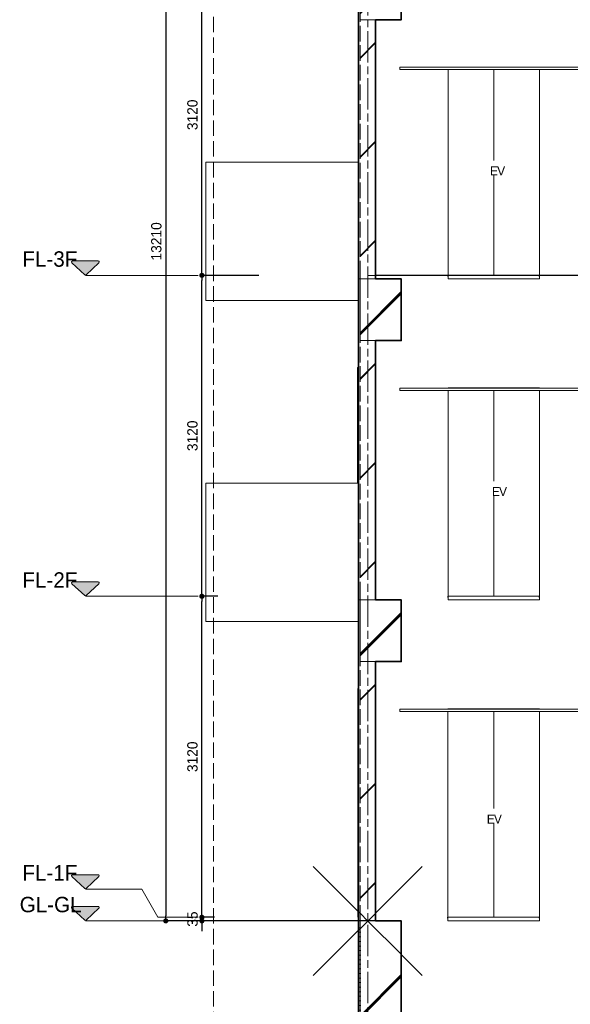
# Model space of a CAD drawing. Header units: millimetres. Extents: x -38341 to 3709, y -10682 to 48718.
# Tile 31 of 118: x -14304 to -8952, y -811 to 8760. Entities that reach past the tile are written whole.
import ezdxf

# ---------------------------------------------------------------- set-up
doc = ezdxf.new("R2010")
doc.units = ezdxf.units.MM
doc.header["$LTSCALE"] = 50
doc.header["$PDMODE"] = 1
doc.header["$PDSIZE"] = -2
for name, pattern in [('HHP破線50-03', [4.029989, 2.999994, -1.029995]), ('ISO-02 破線', [3.81, 3.048, -0.762]), ('ISO-07 点線', [0.889, 0.127, -0.762]), ('ISO-08 一点鎖線', [9.144, 6.096, -0.762, 1.524, -0.762])]:
    doc.linetypes.add(name, pattern=pattern)
for name, color, linetype, lineweight in [('00ライン-グリッド-番号', 7, 'Continuous', 5), ('00ライン-グリッド-番号_ハッチング', 7, 'Continuous', 5), ('02モデリング-01スペース', 7, 'Continuous', 5), ('02モデリング-01スペース-2名前', 7, 'Continuous', 5), ('02モデリング-02基礎-基礎梁', 7, 'Continuous', 18), ('02モデリング-02基礎-基礎梁_ハッチング', 7, 'Continuous', 5), ('02モデリング-03スラブ', 7, 'Continuous', 5), ('02モデリング-03スラブ-仕上げ', 7, 'Continuous', 5), ('02モデリング-04壁-バルコニー', 7, 'Continuous', 5), ('02モデリング-04壁-外部', 7, 'Continuous', 5), ('02モデリング-04壁-外部_ハッチング', 7, 'Continuous', 5), ('02モデリング-07建具-鋼製', 7, 'Continuous', 5), ('02モデリング-10梁', 7, 'Continuous', 18), ('02モデリング-10梁_ハッチング', 7, 'Continuous', 5), ('一般', 7, 'Continuous', 5), ('一般_ハッチング', 7, 'Continuous', 5), ('寸法', 7, 'Continuous', 5), ('断面スタイル', 7, 'Continuous', 35), ('解答例線', 7, 'Continuous', 5)]:
    doc.layers.add(name, color=color, linetype=linetype, lineweight=lineweight)
doc.layers.add('00ライン-グリッド-線', color=13, linetype='ISO-08 一点鎖線', lineweight=5, true_color=0xff5454)
doc.styles.add('PT Sans Narrow', font='PTSans.ttc')
doc.styles.get("Standard").update_dxf_attribs({"font": 'txt', "bigfont": 'BIGFONT.SHX'})
doc.dimstyles.new('hiro2', dxfattribs={"dimtxt": 99.953704, "dimasz": 49.996948, "dimexe": 0, "dimexo": 75, "dimgap": 40, "dimtad": 1, "dimdsep": 46, "dimlunit": 6, "dimtxsty": 'PT Sans Narrow', "dimblk": 'DOT', "dimblk1": 'DOT', "dimblk2": 'DOT', "dimcen": 0, "dimazin": 0, "dimtfac": 0.8, "dimtix": 1, "dimtmove": 0, "dimatfit": 0, "dimldrblk": 'VW_FILLEDARROW', "dimfxl": 1, "dimfrac": 2, "dimtolj": 1, "dimarcsym": 0})

# ---------------------------------------------------------------- blocks, each defined once
blk = doc.blocks.new('Section')
at = {"layer": '02モデリング-01スペース', "color": 7, "linetype": 'Continuous', "lineweight": 5, "transparency": 33554687}
blk.add_line((-10845.7, 6275.2), (-8545.7, 6275.2), dxfattribs=at)
at = {"layer": '02モデリング-03スラブ-仕上げ', "color": 7, "linetype": 'Continuous', "lineweight": 25, "transparency": 33554687}
for p, q in [((-10140.7, 6265), (-10140.7, 6275)), ((-9250.7, 6265), (-9250.7, 6275)), ((-10140.7, 3145), (-10140.7, 3155)), ((-9250.7, 3145), (-9250.7, 3155)), ((-10141.5, 25), (-10141.5, 35)), ((-9251.5, 25), (-9251.5, 35))]:
    blk.add_line(p, q, dxfattribs=at)
at = {"layer": '02モデリング-03スラブ-仕上げ', "color": 7, "linetype": 'Continuous', "lineweight": 18, "transparency": 33554687, "flags": 128}
for points in [[(-10140.7, 6265), (-10140.7, 6240), (-9250.7, 6240), (-9250.7, 6265)], [(-10140.7, 3145), (-10140.7, 3120), (-9250.7, 3120), (-9250.7, 3145)], [(-10141.5, 25), (-10141.5, 0), (-9251.5, 0), (-9251.5, 25)]]:
    blk.add_lwpolyline(points, dxfattribs=at)
at = {"layer": '02モデリング-04壁-バルコニー', "color": 7, "linetype": 'Continuous', "lineweight": 5, "transparency": 33554687}
blk.add_line((-12495.7, 2910), (-11010.7, 2910), dxfattribs=at)
at = {"layer": '02モデリング-04壁-バルコニー', "color": 7, "linetype": 'Continuous', "lineweight": 5, "transparency": 33554687, "flags": 128}
for points in [[(-11010.7, 6263.2), (-11010.7, 7375), (-12495.7, 7375), (-12495.7, 6030), (-11010.7, 6030)], [(-12495.7, 2910), (-12495.7, 4255), (-11010.7, 4255), (-11010.7, 3143.2)]]:
    blk.add_lwpolyline(points, dxfattribs=at)
at = {"layer": '02モデリング-04壁-外部', "color": 7, "linetype": 'Continuous', "lineweight": 5, "transparency": 33554687}
for p, q in [((-10845.7, 6263.2), (-10845.7, 8571.1)), ((-10845.7, 3143.2), (-10845.7, 5640)), ((-11010.7, -1000), (-11010.7, 0))]:
    blk.add_line(p, q, dxfattribs=at)
at = {"layer": '02モデリング-07建具-鋼製', "color": 7, "linetype": 'Continuous', "lineweight": 5, "transparency": 33554687, "flags": 128}
for points in [[(-11020.7, 4255), (-11020.7, 5380), (-11010.7, 5380)], [(-11010.7, 35), (-11018.2, 35), (-11018.2, 2260), (-11010.7, 2260)]]:
    blk.add_lwpolyline(points, dxfattribs=at)
at = {"layer": '一般', "color": 7, "linetype": 'Continuous', "lineweight": 5, "transparency": 33554687}
for p, q in [((-9695.7, 6275), (-9695.7, 8275)), ((-9695.7, 3155), (-9695.7, 5155)), ((-9696.5, 35), (-9696.5, 2035))]:
    blk.add_line(p, q, dxfattribs=at)
at = {"layer": '一般', "color": 7, "linetype": 'Continuous', "lineweight": 5, "transparency": 33554687, "flags": 128}
for points in [[(-10609.7, 8275), (-8781.7, 8275), (-8781.7, 8299), (-10609.7, 8299), (-10609.7, 8275)], [(-10140.7, 8299), (-10140.7, 8300), (-9250.7, 8300), (-9250.7, 8299)], [(-9250.7, 8275), (-9250.7, 6275), (-10140.7, 6275), (-10140.7, 8275)], [(-10609.7, 5155), (-8781.7, 5155), (-8781.7, 5179), (-10609.7, 5179), (-10609.7, 5155)], [(-10140.7, 5179), (-10140.7, 5180), (-9250.7, 5180), (-9250.7, 5179)], [(-9250.7, 5155), (-9250.7, 3155), (-10140.7, 3155), (-10140.7, 5155)], [(-10610.5, 2035), (-8782.5, 2035), (-8782.5, 2059), (-10610.5, 2059), (-10610.5, 2035)], [(-10141.5, 2059), (-10141.5, 2060), (-9251.5, 2060), (-9251.5, 2059)], [(-9251.5, 2035), (-9251.5, 35), (-10141.5, 35), (-10141.5, 2035)]]:
    blk.add_lwpolyline(points, dxfattribs=at)
blk = doc.blocks.new('Section-1')
at = {"color": 255, "linetype": 'Continuous', "lineweight": 5}
blk.add_wipeout([(-10995.7, 0), (-10595.7, 0), (-10595.7, -1400), (-10995.7, -1400)], dxfattribs=at).dxf.layer = '02モデリング-02基礎-基礎梁_ハッチング'
at = {"layer": '02モデリング-02基礎-基礎梁_ハッチング', "linetype": 'Continuous', "lineweight": 5}
h = blk.add_hatch(dxfattribs=at)
h.set_pattern_fill('鉄筋コンクリート [CN] HF-スラブ', style=0, pattern_type=2)
h.set_pattern_definition([(45, (-10786.75, -713.3), (-621.7, 650.7), []), (45, (-10781.6, -719.4), (-621.8, 650.7), []), (45, (-10777.8, -726.5), (-621.8, 650.7), [])])
h.paths.add_polyline_path([(-10995.7, 0), (-10595.7, 0), (-10595.7, -1400), (-10995.7, -1400)])
at = {"color": 255, "linetype": 'Continuous', "lineweight": 5, "transparency": 33554687}
blk.add_wipeout([(-11010.7, 0), (-11010.7, -1000), (-10995.7, -1000), (-10995.7, 0)], dxfattribs=at).dxf.layer = '02モデリング-04壁-外部_ハッチング'
blk.add_wipeout([(-10995.7, 0), (-10995.7, 2520), (-10845.7, 2520), (-10845.7, 0)], dxfattribs=at).dxf.layer = '02モデリング-04壁-外部_ハッチング'
at = {"layer": '02モデリング-04壁-外部_ハッチング', "linetype": 'Continuous', "lineweight": 5, "transparency": 33554687}
h = blk.add_hatch(dxfattribs=at)
h.set_pattern_fill('鉄筋コンクリート [CN] HF-壁用', angle=90, style=0, pattern_type=2)
h.set_pattern_definition([(45, (-10884.4, 1292.87), (-21689, -20726.47), []), (45, (-10885.34, 1295.36), (-21689, -20726.47), []), (45, (-10886.9, 1296.9), (-21689, -20726.47), [])])
h.paths.add_polyline_path([(-10995.7, 0), (-10995.7, 2520), (-10845.7, 2520), (-10845.7, 0)])
at = {"color": 255, "linetype": 'Continuous', "lineweight": 5, "transparency": 33554687}
blk.add_wipeout([(-10995.7, 0), (-10995.7, 3120), (-11010.7, 3120), (-11010.7, 0)], dxfattribs=at).dxf.layer = '02モデリング-04壁-外部_ハッチング'
at = {"color": 255, "linetype": 'Continuous', "lineweight": 5}
blk.add_wipeout([(-10995.7, 3120), (-10995.7, 2520), (-10595.7, 2520), (-10595.7, 3120)], dxfattribs=at).dxf.layer = '02モデリング-10梁_ハッチング'
at = {"layer": '02モデリング-10梁_ハッチング', "linetype": 'Continuous', "lineweight": 5}
h = blk.add_hatch(dxfattribs=at)
h.set_pattern_fill('鉄筋コンクリート [CN] HF-スラブ', style=0, pattern_type=2)
h.set_pattern_definition([(45, (-10786.75, 2806.7), (-621.7, 650.7), []), (45, (-10781.6, 2800.6), (-621.8, 650.7), []), (45, (-10777.8, 2793.5), (-621.8, 650.7), [])])
h.paths.add_polyline_path([(-10995.7, 3120), (-10995.7, 2520), (-10595.7, 2520), (-10595.7, 3120)])
at = {"color": 255, "linetype": 'Continuous', "lineweight": 5, "transparency": 33554687}
blk.add_wipeout([(-10995.7, 5640), (-10845.7, 5640), (-10845.7, 5451.1), (-10845.7, 3143.2), (-10845.7, 3120), (-10995.7, 3120), (-10995.7, 3143.2), (-10995.7, 5451.1)], dxfattribs=at).dxf.layer = '02モデリング-04壁-外部_ハッチング'
at = {"layer": '02モデリング-04壁-外部_ハッチング', "linetype": 'Continuous', "lineweight": 5, "transparency": 33554687}
h = blk.add_hatch(dxfattribs=at)
h.set_pattern_fill('鉄筋コンクリート [CN] HF-壁用', angle=90, style=0, pattern_type=2)
h.set_pattern_definition([(45, (-10884.4, 4412.87), (-21689, -20726.47), []), (45, (-10885.34, 4415.36), (-21689, -20726.47), []), (45, (-10886.9, 4416.9), (-21689, -20726.47), [])])
h.paths.add_polyline_path([(-10995.7, 5640), (-10845.7, 5640), (-10845.7, 5451.1), (-10845.7, 3143.2), (-10845.7, 3120), (-10995.7, 3120), (-10995.7, 3143.2), (-10995.7, 5451.1)])
at = {"color": 255, "linetype": 'Continuous', "lineweight": 5, "transparency": 33554687}
blk.add_wipeout([(-10995.7, 3120), (-11010.7, 3120), (-11010.7, 3143.2), (-11010.7, 5653.5), (-11010.7, 6240), (-10995.7, 6240), (-10995.7, 5653.5), (-10995.7, 3143.2)], dxfattribs=at).dxf.layer = '02モデリング-04壁-外部_ハッチング'
at = {"color": 255, "linetype": 'Continuous', "lineweight": 5}
blk.add_wipeout([(-10995.7, 6240), (-10995.7, 5640), (-10595.7, 5640), (-10595.7, 6240)], dxfattribs=at).dxf.layer = '02モデリング-10梁_ハッチング'
at = {"layer": '02モデリング-10梁_ハッチング', "linetype": 'Continuous', "lineweight": 5}
h = blk.add_hatch(dxfattribs=at)
h.set_pattern_fill('鉄筋コンクリート [CN] HF-スラブ', style=0, pattern_type=2)
h.set_pattern_definition([(45, (-10786.75, 5926.7), (-621.7, 650.7), []), (45, (-10781.6, 5920.6), (-621.8, 650.7), []), (45, (-10777.8, 5913.5), (-621.8, 650.7), [])])
h.paths.add_polyline_path([(-10995.7, 6240), (-10995.7, 5640), (-10595.7, 5640), (-10595.7, 6240)])
at = {"color": 255, "linetype": 'Continuous', "lineweight": 5, "transparency": 33554687}
blk.add_wipeout([(-10995.7, 8760), (-10845.7, 8760), (-10845.7, 8571.1), (-10845.7, 6263.2), (-10845.7, 6240), (-10995.7, 6240), (-10995.7, 6263.2), (-10995.7, 8571.1)], dxfattribs=at).dxf.layer = '02モデリング-04壁-外部_ハッチング'
at = {"layer": '02モデリング-04壁-外部_ハッチング', "linetype": 'Continuous', "lineweight": 5, "transparency": 33554687}
h = blk.add_hatch(dxfattribs=at)
h.set_pattern_fill('鉄筋コンクリート [CN] HF-壁用', angle=90, style=0, pattern_type=2)
h.set_pattern_definition([(45, (-10884.4, 7532.87), (-21689, -20726.47), []), (45, (-10885.34, 7535.36), (-21689, -20726.47), []), (45, (-10886.9, 7536.9), (-21689, -20726.47), [])])
h.paths.add_polyline_path([(-10995.7, 8760), (-10845.7, 8760), (-10845.7, 8571.1), (-10845.7, 6263.2), (-10845.7, 6240), (-10995.7, 6240), (-10995.7, 6263.2), (-10995.7, 8571.1)])
at = {"color": 255, "linetype": 'Continuous', "lineweight": 5, "transparency": 33554687}
blk.add_wipeout([(-10995.7, 6240), (-11010.7, 6240), (-11010.7, 6263.2), (-11010.7, 8773.5), (-11010.7, 9360), (-10995.7, 9360), (-10995.7, 8773.5), (-10995.7, 6263.2)], dxfattribs=at).dxf.layer = '02モデリング-04壁-外部_ハッチング'
at = {"layer": '02モデリング-10梁_ハッチング', "linetype": 'Continuous', "lineweight": 5}
h = blk.add_hatch(dxfattribs=at)
h.set_pattern_fill('鉄筋コンクリート [CN] HF-スラブ', style=0, pattern_type=2)
h.set_pattern_definition([(45, (-10786.75, 9046.7), (-621.7, 650.7), []), (45, (-10781.6, 9040.6), (-621.8, 650.7), []), (45, (-10777.8, 9033.5), (-621.8, 650.7), [])])
h.paths.add_polyline_path([(-10995.7, 9360), (-10995.7, 8760), (-10595.7, 8760), (-10595.7, 9360)])
blk = doc.blocks.new('Section-2')
at = {"layer": '02モデリング-01スペース', "color": 7, "linetype": 'Continuous', "lineweight": 5, "transparency": 33554687}
blk.add_line((-10920.7, 6275), (-8470.7, 6275), dxfattribs=at)
at = {"layer": '02モデリング-02基礎-基礎梁', "color": 7, "linetype": 'Continuous', "lineweight": 18, "transparency": 33554687}
for p, q in [((-10995.7, 0), (-10595.7, 0)), ((-10995.7, -1400), (-10995.7, 0)), ((-10595.7, 0), (-10595.7, -1400))]:
    blk.add_line(p, q, dxfattribs=at)
at = {"layer": '02モデリング-04壁-外部', "color": 7, "linetype": 'Continuous', "lineweight": 25, "transparency": 33554687}
for p, q in [((-11010.7, 6263.2), (-11010.7, 8773.5)), ((-11010.7, 6240), (-11010.7, 6263.2)), ((-11010.7, 5653.5), (-11010.7, 6240)), ((-11010.7, 3143.2), (-11010.7, 5653.5)), ((-11010.7, 3120), (-11010.7, 3143.2)), ((-11010.7, 0), (-11010.7, 3120)), ((-11010.7, -1000), (-11010.7, 0))]:
    blk.add_line(p, q, dxfattribs=at)
at = {"layer": '02モデリング-04壁-外部', "color": 7, "linetype": 'ISO-02 破線', "lineweight": 18, "transparency": 33554687}
for p, q in [((-10995.7, 6263.2), (-10995.7, 8773.5)), ((-10995.7, 6240), (-10995.7, 6263.2)), ((-10995.7, 5653.5), (-10995.7, 6240)), ((-10995.7, 3143.2), (-10995.7, 5653.5)), ((-10995.7, 3120), (-10995.7, 3143.2)), ((-10995.7, 0), (-10995.7, 3120))]:
    blk.add_line(p, q, dxfattribs=at)
at = {"layer": '02モデリング-04壁-外部', "color": 7, "linetype": 'Continuous', "lineweight": 5, "transparency": 33554687}
for p, q in [((-10995.7, 8760), (-10845.7, 8760)), ((-11010.7, 6240), (-10995.7, 6240)), ((-11010.7, 6240), (-10995.7, 6240)), ((-10995.7, 6240), (-10845.7, 6240)), ((-10995.7, 5640), (-10845.7, 5640)), ((-11010.7, 3120), (-10995.7, 3120)), ((-11010.7, 3120), (-10995.7, 3120)), ((-10995.7, 3120), (-10845.7, 3120)), ((-10995.7, 2520), (-10845.7, 2520)), ((-11010.7, 0), (-10995.7, 0)), ((-11010.7, 0), (-10995.7, 0)), ((-10995.7, 0), (-10845.7, 0))]:
    blk.add_line(p, q, dxfattribs=at)
at = {"layer": '02モデリング-04壁-外部', "color": 7, "linetype": 'Continuous', "lineweight": 18, "transparency": 33554687}
for p, q in [((-10845.7, 8571.1), (-10845.7, 8760)), ((-10845.7, 6263.2), (-10845.7, 8571.1)), ((-10845.7, 6240), (-10845.7, 6263.2)), ((-10845.7, 5451.1), (-10845.7, 5640)), ((-10845.7, 3143.2), (-10845.7, 5451.1)), ((-10845.7, 3120), (-10845.7, 3143.2)), ((-10845.7, 0), (-10845.7, 2520))]:
    blk.add_line(p, q, dxfattribs=at)
at = {"layer": '02モデリング-04壁-外部', "color": 7, "linetype": 'ISO-07 点線', "lineweight": 18, "transparency": 33554687}
blk.add_line((-10995.7, -1000), (-10995.7, 0), dxfattribs=at)
at = {"layer": '02モデリング-10梁', "color": 7, "linetype": 'Continuous', "lineweight": 18, "transparency": 33554687}
for p, q in [((-10995.7, 9360), (-10995.7, 8760)), ((-10595.7, 8760), (-10595.7, 9360)), ((-10995.7, 8760), (-10595.7, 8760)), ((-10995.7, 6240), (-10995.7, 5640)), ((-10595.7, 6240), (-10995.7, 6240)), ((-10595.7, 5640), (-10595.7, 6240)), ((-10995.7, 5640), (-10595.7, 5640)), ((-10995.7, 3120), (-10995.7, 2520)), ((-10595.7, 3120), (-10995.7, 3120)), ((-10595.7, 2520), (-10595.7, 3120)), ((-10995.7, 2520), (-10595.7, 2520))]:
    blk.add_line(p, q, dxfattribs=at)
at = {"layer": '断面スタイル', "transparency": 33554687, "flags": 128}
for points in [[(-11010.7, -1000), (-11010.7, 13210), (-10995.7, 13210), (-10995.7, 13146.4), (-10994.8, 13196), (-10987.7, 13206), (-10714, 13191.3), (-10702.5, 13186.4), (-10698.7, 13181.9), (-10696.2, 13175.6), (-10695.7, 13060), (-10744.3, 13060), (-10744.3, 13065.4), (-10753.7, 13065.4), (-10753.7, 13060), (-10845.7, 13060), (-10845.7, 12635), (-2595.7, 12515)], [(-8745.7, 12389.5), (-10595.7, 12416.4), (-10595.7, 11880), (-10845.7, 11880), (-10845.7, 9360), (-10595.7, 9360), (-10595.7, 8760), (-10845.7, 8760), (-10845.7, 6240), (-10595.7, 6240), (-10595.7, 5640), (-10845.7, 5640), (-10845.7, 3120), (-10595.7, 3120), (-10595.7, 2520), (-10845.7, 2520), (-10845.7, 0), (-10595.7, 0), (-10595.7, -1220)]]:
    blk.add_lwpolyline(points, dxfattribs=at)
blk = doc.blocks.new('グループ-1')
at = {"layer": '00ライン-グリッド-番号', "flags": 128}
blk.add_lwpolyline([(192.5, -16641.5), (188.5, -16646.2), (184.4, -16650.8), (180.1, -16655.2), (175.8, -16659.6), (171.3, -16663.9), (166.7, -16668), (162.1, -16672.1), (157.3, -16676), (152.5, -16679.8), (147.5, -16683.5), (142.5, -16687), (137.3, -16690.5), (132.1, -16693.8), (126.9, -16696.9), (121.5, -16700), (116.1, -16702.9), (110.6, -16705.7), (105, -16708.3), (99.3, -16710.8), (93.6, -16713.2), (87.9, -16715.4), (82.1, -16717.5), (76.2, -16719.5), (70.3, -16721.3), (64.4, -16722.9), (58.4, -16724.4), (52.4, -16725.8), (46.4, -16727), (40.3, -16728.1), (34.2, -16729), (28.1, -16729.7), (21.9, -16730.3), (15.8, -16730.8), (9.6, -16731.1), (3.4, -16731.3), (-2.7, -16731.3), (-8.9, -16731.2), (-15.1, -16730.9), (-21.2, -16730.4), (-27.3, -16729.8), (-33.5, -16729.1), (-39.6, -16728.2), (-45.6, -16727.1), (-51.7, -16725.9), (-57.7, -16724.6), (-63.7, -16723.1), (-69.6, -16721.5), (-75.6, -16719.7), (-81.4, -16717.8), (-87.2, -16715.7), (-93, -16713.5), (-98.7, -16711.1), (-104.3, -16708.6), (-109.9, -16706), (-115.4, -16703.2), (-120.9, -16700.3), (-126.2, -16697.3), (-131.5, -16694.1), (-136.7, -16690.8), (-141.9, -16687.4), (-146.9, -16683.9), (-151.9, -16680.2), (-156.8, -16676.4), (-161.5, -16672.5), (-166.2, -16668.5), (-170.8, -16664.4), (-175.2, -16660.1), (-179.6, -16655.8), (-183.9, -16651.3), (-188, -16646.7), (-192.1, -16642.1), (-196, -16637.3), (-199.8, -16632.5), (-203.5, -16627.5), (-207, -16622.5), (-210.5, -16617.3), (-213.8, -16612.1), (-216.9, -16606.9), (-220, -16601.5), (-222.9, -16596.1), (-225.7, -16590.6), (-228.3, -16585), (-230.8, -16579.3), (-233.2, -16573.6), (-235.4, -16567.9), (-237.5, -16562.1), (-239.5, -16556.2), (-241.3, -16550.3), (-242.9, -16544.4), (-244.4, -16538.4), (-245.8, -16532.4), (-247, -16526.4), (-248.1, -16520.3), (-249, -16514.2), (-249.7, -16508.1), (-250.3, -16501.9), (-250.8, -16495.8), (-251.1, -16489.6), (-251.3, -16483.4), (-251.3, -16477.3), (-251.2, -16471.1), (-250.9, -16464.9), (-250.4, -16458.8), (-249.8, -16452.7), (-249.1, -16446.5), (-248.2, -16440.4), (-247.1, -16434.4), (-245.9, -16428.3), (-244.6, -16422.3), (-243.1, -16416.3), (-241.5, -16410.4), (-239.7, -16404.4), (-237.8, -16398.6), (-235.7, -16392.8), (-233.5, -16387), (-231.1, -16381.3), (-228.6, -16375.7), (-226, -16370.1), (-223.2, -16364.6), (-220.3, -16359.1), (-217.3, -16353.8), (-214.1, -16348.5), (-210.8, -16343.3), (-207.4, -16338.1), (-203.9, -16333.1), (-200.2, -16328.1), (-196.4, -16323.2), (-192.5, -16318.5), (-188.5, -16313.8), (-184.4, -16309.2), (-180.1, -16304.8), (-175.8, -16300.4), (-171.3, -16296.1), (-166.7, -16292), (-162.1, -16287.9), (-157.3, -16284), (-152.5, -16280.2), (-147.5, -16276.5), (-142.5, -16273), (-137.3, -16269.5), (-132.1, -16266.2), (-126.9, -16263.1), (-121.5, -16260), (-116.1, -16257.1), (-110.6, -16254.3), (-105, -16251.7), (-99.3, -16249.2), (-93.6, -16246.8), (-87.9, -16244.6), (-82.1, -16242.5), (-76.2, -16240.5), (-70.3, -16238.7), (-64.4, -16237.1), (-58.4, -16235.6), (-52.4, -16234.2), (-46.4, -16233), (-40.3, -16231.9), (-34.2, -16231), (-28.1, -16230.3), (-21.9, -16229.7), (-15.8, -16229.2), (-9.6, -16228.9), (-3.4, -16228.7), (2.7, -16228.7), (8.9, -16228.8), (15.1, -16229.1), (21.2, -16229.6), (27.3, -16230.2), (33.5, -16230.9), (39.6, -16231.8), (45.6, -16232.9), (51.7, -16234.1), (57.7, -16235.4), (63.7, -16236.9), (69.6, -16238.5), (75.6, -16240.3), (81.4, -16242.2), (87.2, -16244.3), (93, -16246.5), (98.7, -16248.9), (104.3, -16251.4), (109.9, -16254), (115.4, -16256.8), (120.9, -16259.7), (126.2, -16262.7), (131.5, -16265.9), (136.7, -16269.2), (141.9, -16272.6), (146.9, -16276.1), (151.9, -16279.8), (156.8, -16283.6), (161.5, -16287.5), (166.2, -16291.5), (170.8, -16295.6), (175.2, -16299.9), (179.6, -16304.2), (183.9, -16308.7), (188, -16313.3), (192.1, -16317.9), (196, -16322.7), (199.8, -16327.5), (203.5, -16332.5), (207, -16337.5), (210.5, -16342.7), (213.8, -16347.9), (216.9, -16353.1), (220, -16358.5), (222.9, -16363.9), (225.7, -16369.4), (228.3, -16375), (230.8, -16380.7), (233.2, -16386.4), (235.4, -16392.1), (237.5, -16397.9), (239.5, -16403.8), (241.3, -16409.7), (242.9, -16415.6), (244.4, -16421.6), (245.8, -16427.6), (247, -16433.6), (248.1, -16439.7), (249, -16445.8), (249.7, -16451.9), (250.3, -16458.1), (250.8, -16464.2), (251.1, -16470.4), (251.3, -16476.6), (251.3, -16482.7), (251.2, -16488.9), (250.9, -16495.1), (250.4, -16501.2), (249.8, -16507.3), (249.1, -16513.5), (248.2, -16519.6), (247.1, -16525.6), (245.9, -16531.7), (244.6, -16537.7), (243.1, -16543.7), (241.5, -16549.6), (239.7, -16555.6), (237.8, -16561.4), (235.7, -16567.2), (233.5, -16573), (231.1, -16578.7), (228.6, -16584.3), (226, -16589.9), (223.2, -16595.4), (220.3, -16600.9), (217.3, -16606.2), (214.1, -16611.5), (210.8, -16616.7), (207.4, -16621.9), (203.9, -16626.9), (200.2, -16631.9), (196.4, -16636.8)], close=True, dxfattribs=at)
at = {"color": 255, "lineweight": 5, "transparency": 33554687}
blk.add_wipeout([(-44.7, -16560.4), (151.1, -16560.4), (151.1, -16291.6), (-44.7, -16291.6)], dxfattribs=at).dxf.layer = '00ライン-グリッド-番号_ハッチング'
at = {"layer": '00ライン-グリッド-番号', "color": 7, "transparency": 33554687, "insert": (53.2, -16330.1), "char_height": 149.93, "attachment_point": 2, "line_spacing_factor": 1.098512, "style": 'PT Sans Narrow'}
blk.add_mtext('Y2', dxfattribs=at)
blk = doc.blocks.new('グリッド線-1')
at = {"layer": '00ライン-グリッド-線', "transparency": 33554687}
blk.add_line((0, 0), (0, -14980), dxfattribs=at)
at = {"layer": '00ライン-グリッド-線', "transparency": 33554687, "flags": 128}
blk.add_lwpolyline([(0, -14980), (0, -16480)], dxfattribs=at)
at = {"layer": '00ライン-グリッド-線', "color": 0, "flags": 1}
for tag in ['IFC_UUID', 'instanceID']:
    blk.add_attdef(tag, (6197.2, -22529.4), '', height=0.18, dxfattribs=at)
at = {"layer": '00ライン-グリッド-線', "color": 7, "transparency": 33554687}
blk.add_blockref('グループ-1', (0, 0), dxfattribs=at)
blk = doc.blocks.new('グループ-5')
at = {"layer": '02モデリング-04壁-外部_ハッチング', "linetype": 'Continuous', "lineweight": 0, "transparency": 33554687}
h = blk.add_hatch(color=7, dxfattribs=at)
edge = h.paths.add_edge_path()
edge.add_arc((124.6, 130), 10, 313.02507, 450)
edge.add_line((124.6, 140), (-124.6, 140))
edge.add_arc((-124.6, 130), 10, 90, 226.97493)
edge.add_line((-131.5, 122.7), (-6.8, 6.4))
edge.add_arc((0, 13.7), 10, 226.97493, 313.02507)
edge.add_line((6.8, 6.4), (131.5, 122.7))
at = {"layer": '02モデリング-04壁-外部', "color": 7, "linetype": 'Continuous', "lineweight": 5, "transparency": 33554687, "flags": 128}
blk.add_lwpolyline([(131.5, 122.7, 0.680716), (124.6, 140), (-124.6, 140, 0.680716), (-131.5, 122.7), (-6.8, 6.4, 0.394163), (6.8, 6.4)], format="xyb", close=True, dxfattribs=at)
at = {"color": 255, "lineweight": 5, "transparency": 33554687}
blk.add_wipeout([(-612.9, 4.9), (-202, 4.9), (-202, 273.7), (-612.9, 273.7)], dxfattribs=at).dxf.layer = '02モデリング-04壁-外部_ハッチング'
at = {"layer": '02モデリング-04壁-外部', "color": 7, "transparency": 33554687, "insert": (-612.9, 233.5), "char_height": 149.93, "attachment_point": 1, "line_spacing_factor": 1.098512, "style": 'PT Sans Narrow'}
blk.add_mtext('FL-3F', dxfattribs=at)
blk = doc.blocks.new('レベル基準線-3')
at = {"layer": '02モデリング-04壁-外部', "color": 7, "linetype": 'Continuous', "lineweight": 5, "transparency": 33554687, "flags": 128}
blk.add_lwpolyline([(0, 0), (1094.7, 0)], dxfattribs=at)
at = {"layer": '02モデリング-04壁-外部', "color": 7, "transparency": 33554687}
blk.add_blockref('グループ-5', (0, 0), dxfattribs=at)
blk = doc.blocks.new('グループ-6')
at = {"layer": '02モデリング-04壁-外部_ハッチング', "linetype": 'Continuous', "lineweight": 0, "transparency": 33554687}
h = blk.add_hatch(color=7, dxfattribs=at)
edge = h.paths.add_edge_path()
edge.add_arc((124.6, 130), 10, 313.02507, 450)
edge.add_line((124.6, 140), (-124.6, 140))
edge.add_arc((-124.6, 130), 10, 90, 226.97493)
edge.add_line((-131.5, 122.7), (-6.8, 6.4))
edge.add_arc((0, 13.7), 10, 226.97493, 313.02507)
edge.add_line((6.8, 6.4), (131.5, 122.7))
at = {"layer": '02モデリング-04壁-外部', "color": 7, "linetype": 'Continuous', "lineweight": 5, "transparency": 33554687, "flags": 128}
blk.add_lwpolyline([(131.5, 122.7, 0.680716), (124.6, 140), (-124.6, 140, 0.680716), (-131.5, 122.7), (-6.8, 6.4, 0.394163), (6.8, 6.4)], format="xyb", close=True, dxfattribs=at)
at = {"color": 255, "lineweight": 5, "transparency": 33554687}
blk.add_wipeout([(-612.9, 4.9), (-202, 4.9), (-202, 273.7), (-612.9, 273.7)], dxfattribs=at).dxf.layer = '02モデリング-04壁-外部_ハッチング'
at = {"layer": '02モデリング-04壁-外部', "color": 7, "transparency": 33554687, "insert": (-612.9, 233.5), "char_height": 149.93, "attachment_point": 1, "line_spacing_factor": 1.098512, "style": 'PT Sans Narrow'}
blk.add_mtext('FL-2F', dxfattribs=at)
blk = doc.blocks.new('レベル基準線-4')
at = {"layer": '02モデリング-04壁-外部', "color": 7, "linetype": 'Continuous', "lineweight": 5, "transparency": 33554687, "flags": 128}
blk.add_lwpolyline([(0, 0), (1094.7, 0)], dxfattribs=at)
at = {"layer": '02モデリング-04壁-外部', "color": 7, "transparency": 33554687}
blk.add_blockref('グループ-6', (0, 0), dxfattribs=at)
blk = doc.blocks.new('グループ-7')
at = {"layer": '02モデリング-04壁-外部_ハッチング', "linetype": 'Continuous', "lineweight": 0, "transparency": 33554687}
h = blk.add_hatch(color=7, dxfattribs=at)
edge = h.paths.add_edge_path()
edge.add_arc((124.6, 403.7), 10, 313.02507, 450)
edge.add_line((124.6, 413.7), (-124.6, 413.7))
edge.add_arc((-124.6, 403.7), 10, 90, 226.97493)
edge.add_line((-131.5, 396.4), (-6.8, 280.1))
edge.add_arc((0, 287.4), 10, 226.97493, 313.02507)
edge.add_line((6.8, 280.1), (131.5, 396.4))
at = {"layer": '02モデリング-04壁-外部', "color": 7, "linetype": 'Continuous', "lineweight": 5, "transparency": 33554687, "flags": 128}
blk.add_lwpolyline([(131.5, 396.4, 0.680716), (124.6, 413.7), (-124.6, 413.7, 0.680716), (-131.5, 396.4), (-6.8, 280.1, 0.394163), (6.8, 280.1)], format="xyb", close=True, dxfattribs=at)
at = {"color": 255, "lineweight": 5, "transparency": 33554687}
blk.add_wipeout([(-612.9, 278.5), (-202, 278.5), (-202, 547.4), (-612.9, 547.4)], dxfattribs=at).dxf.layer = '02モデリング-04壁-外部_ハッチング'
at = {"layer": '02モデリング-04壁-外部', "color": 7, "transparency": 33554687, "insert": (-612.9, 507.1), "char_height": 149.93, "attachment_point": 1, "line_spacing_factor": 1.098512, "style": 'PT Sans Narrow'}
blk.add_mtext('FL-1F', dxfattribs=at)
blk = doc.blocks.new('レベル基準線-5')
at = {"layer": '02モデリング-04壁-外部', "color": 7, "linetype": 'Continuous', "lineweight": 5, "transparency": 33554687, "flags": 128}
blk.add_lwpolyline([(0, 273.7), (547.4, 273.7), (705.4, 0), (1094.7, 0)], dxfattribs=at)
at = {"layer": '02モデリング-04壁-外部', "color": 7, "transparency": 33554687}
blk.add_blockref('グループ-7', (0, 0), dxfattribs=at)
blk = doc.blocks.new('グループ-8')
at = {"layer": '02モデリング-04壁-外部_ハッチング', "linetype": 'Continuous', "lineweight": 0, "transparency": 33554687}
h = blk.add_hatch(color=7, dxfattribs=at)
edge = h.paths.add_edge_path()
edge.add_arc((124.6, 130), 10, 313.02507, 450)
edge.add_line((124.6, 140), (-124.6, 140))
edge.add_arc((-124.6, 130), 10, 90, 226.97493)
edge.add_line((-131.5, 122.7), (-6.8, 6.4))
edge.add_arc((0, 13.7), 10, 226.97493, 313.02507)
edge.add_line((6.8, 6.4), (131.5, 122.7))
at = {"layer": '02モデリング-04壁-外部', "color": 7, "linetype": 'Continuous', "lineweight": 5, "transparency": 33554687, "flags": 128}
blk.add_lwpolyline([(131.5, 122.7, 0.680716), (124.6, 140), (-124.6, 140, 0.680716), (-131.5, 122.7), (-6.8, 6.4, 0.394163), (6.8, 6.4)], format="xyb", close=True, dxfattribs=at)
at = {"color": 255, "lineweight": 5, "transparency": 33554687}
blk.add_wipeout([(-638.9, 4.9), (-202, 4.9), (-202, 273.7), (-638.9, 273.7)], dxfattribs=at).dxf.layer = '02モデリング-04壁-外部_ハッチング'
at = {"layer": '02モデリング-04壁-外部', "color": 7, "transparency": 33554687, "insert": (-638.9, 233.5), "char_height": 149.93, "attachment_point": 1, "line_spacing_factor": 1.098512, "style": 'PT Sans Narrow'}
blk.add_mtext('GL-GL', dxfattribs=at)
blk = doc.blocks.new('レベル基準線-6')
at = {"layer": '02モデリング-04壁-外部', "color": 7, "linetype": 'Continuous', "lineweight": 5, "transparency": 33554687, "flags": 128}
blk.add_lwpolyline([(0, 0), (1094.7, 0)], dxfattribs=at)
at = {"layer": '02モデリング-04壁-外部', "color": 7, "transparency": 33554687}
blk.add_blockref('グループ-8', (0, 0), dxfattribs=at)
blk = doc.blocks.new('_Dot')
at = {"color": 0, "linetype": 'ByBlock', "lineweight": -2}
blk.add_line((-0.5, 0), (-1, 0), dxfattribs=at)
at = {"color": 0, "linetype": 'ByBlock', "const_width": 0.5}
blk.add_lwpolyline([(-0.25, 0, 1), (0.25, 0, 1)], format="xyb", close=True, dxfattribs=at)
blk = doc.blocks.new('*D23')
at = {"layer": 'Defpoints', "color": 0, "transparency": 33554687}
for p in [(-11323.3, 13210), (-10595.7, 0), (-12884.1, 0)]:
    blk.add_point(p, dxfattribs=at)
at = {"layer": '寸法', "color": 0, "linetype": 'Continuous', "lineweight": -2, "transparency": 33554687}
for p, q in [((-11398.3, 13210), (-12884.1, 13210)), ((-12884.1, 13160), (-12884.1, 50)), ((-10670.7, 0), (-12884.1, 0))]:
    blk.add_line(p, q, dxfattribs=at)
at = {"layer": '寸法', "color": 0, "lineweight": -2, "xscale": 49.99694824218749, "yscale": 49.99694824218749, "zscale": 49.99694824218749}
for p, rotation in [((-12884.1, 13210), 90), ((-12884.1, 0), 270)]:
    blk.add_blockref('_Dot', p, dxfattribs=dict(at, rotation=rotation))
at = {"layer": '寸法', "color": 0, "lineweight": 5, "transparency": 33554687, "insert": (-12975.7, 6605), "char_height": 99.95, "attachment_point": 5, "rotation": 90, "style": 'PT Sans Narrow'}
blk.add_mtext('\\A1;13210', dxfattribs=at)
blk = doc.blocks.new('VW_FILLEDARROW')
at = {"linetype": 'Continuous', "lineweight": 0, "transparency": 16777216}
blk.add_hatch(color=0, dxfattribs=at).paths.add_polyline_path([(-1.2, 0.32), (0, 0), (-1.2, -0.32), (-0.9, 0)])
at = {"color": 0, "linetype": 'Continuous', "lineweight": 5, "transparency": 16777216, "flags": 128}
blk.add_lwpolyline([(-1.2, 0.32), (0, 0), (-1.2, -0.32), (-0.9, 0)], close=True, dxfattribs=at)
blk = doc.blocks.new('*D25')
at = {"layer": 'Defpoints', "color": 0, "transparency": 33554687}
for p in [(-12533.2, 9395), (-11716.7, 9395), (-11904.1, 6275)]:
    blk.add_point(p, dxfattribs=at)
at = {"layer": '寸法', "color": 0, "linetype": 'Continuous', "lineweight": -2, "transparency": 33554687}
for p, q in [((-11791.7, 9395), (-12533.2, 9395)), ((-12533.2, 6325), (-12533.2, 9345)), ((-11979.1, 6275), (-12533.2, 6275))]:
    blk.add_line(p, q, dxfattribs=at)
at = {"layer": '寸法', "color": 0, "lineweight": -2, "xscale": 49.99694824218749, "yscale": 49.99694824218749, "zscale": 49.99694824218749}
for p, rotation in [((-12533.2, 9395), 90), ((-12533.2, 6275), 270)]:
    blk.add_blockref('_Dot', p, dxfattribs=dict(at, rotation=rotation))
at = {"layer": '寸法', "color": 0, "lineweight": 5, "transparency": 33554687, "insert": (-12624.8, 7835), "char_height": 99.95, "attachment_point": 5, "rotation": 90, "style": 'PT Sans Narrow'}
blk.add_mtext('\\A1;3120', dxfattribs=at)
blk = doc.blocks.new('*D26')
at = {"layer": 'Defpoints', "color": 0, "transparency": 33554687}
for p in [(-12533.2, 6275), (-11904.1, 6275), (-12302.6, 3155)]:
    blk.add_point(p, dxfattribs=at)
at = {"layer": '寸法', "color": 0, "linetype": 'Continuous', "lineweight": -2, "transparency": 33554687}
for p, q in [((-11979.1, 6275), (-12533.2, 6275)), ((-12533.2, 3205), (-12533.2, 6225)), ((-12377.6, 3155), (-12533.2, 3155))]:
    blk.add_line(p, q, dxfattribs=at)
at = {"layer": '寸法', "color": 0, "lineweight": -2, "xscale": 49.99694824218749, "yscale": 49.99694824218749, "zscale": 49.99694824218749}
for p, rotation in [((-12533.2, 6275), 90), ((-12533.2, 3155), 270)]:
    blk.add_blockref('_Dot', p, dxfattribs=dict(at, rotation=rotation))
at = {"layer": '寸法', "color": 0, "lineweight": 5, "transparency": 33554687, "insert": (-12624.8, 4715), "char_height": 99.95, "attachment_point": 5, "rotation": 90, "style": 'PT Sans Narrow'}
blk.add_mtext('\\A1;3120', dxfattribs=at)
blk = doc.blocks.new('*D27')
at = {"layer": 'Defpoints', "color": 0, "transparency": 33554687}
for p in [(-12533.2, 3155), (-12302.6, 3155), (-12335.3, 35)]:
    blk.add_point(p, dxfattribs=at)
at = {"layer": '寸法', "color": 0, "linetype": 'Continuous', "lineweight": -2, "transparency": 33554687}
for p, q in [((-12377.6, 3155), (-12533.2, 3155)), ((-12533.2, 85), (-12533.2, 3105)), ((-12410.3, 35), (-12533.2, 35))]:
    blk.add_line(p, q, dxfattribs=at)
at = {"layer": '寸法', "color": 0, "lineweight": -2, "xscale": 49.99694824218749, "yscale": 49.99694824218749, "zscale": 49.99694824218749}
for p, rotation in [((-12533.2, 3155), 90), ((-12533.2, 35), 270)]:
    blk.add_blockref('_Dot', p, dxfattribs=dict(at, rotation=rotation))
at = {"layer": '寸法', "color": 0, "lineweight": 5, "transparency": 33554687, "insert": (-12624.8, 1595), "char_height": 99.95, "attachment_point": 5, "rotation": 90, "style": 'PT Sans Narrow'}
blk.add_mtext('\\A1;3120', dxfattribs=at)
blk = doc.blocks.new('*D28')
at = {"layer": 'Defpoints', "color": 0, "transparency": 33554687}
for p in [(-12533.2, 35), (-12335.3, 35), (-12335.3, 0)]:
    blk.add_point(p, dxfattribs=at)
at = {"layer": '寸法', "color": 0, "linetype": 'Continuous', "lineweight": -2, "transparency": 33554687}
for p, q in [((-12533.2, 85), (-12533.2, 135)), ((-12410.3, 35), (-12533.2, 35)), ((-12533.2, 0), (-12533.2, 35)), ((-12410.3, 0), (-12533.2, 0)), ((-12533.2, -50), (-12533.2, -100))]:
    blk.add_line(p, q, dxfattribs=at)
at = {"layer": '寸法', "color": 0, "lineweight": -2, "xscale": 49.99694824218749, "yscale": 49.99694824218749, "zscale": 49.99694824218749}
for p, rotation in [((-12533.2, 35), 270), ((-12533.2, 0), 90)]:
    blk.add_blockref('_Dot', p, dxfattribs=dict(at, rotation=rotation))
at = {"layer": '寸法', "color": 0, "lineweight": 5, "transparency": 33554687, "insert": (-12624.2, 17.5), "char_height": 99.95, "attachment_point": 5, "rotation": 90, "style": 'PT Sans Narrow'}
blk.add_mtext('\\A1;35', dxfattribs=at)
blk = doc.blocks.new('グループ-9')
at = {"color": 255, "linetype": 'Continuous', "lineweight": 5, "transparency": 33554687}
blk.add_wipeout([(-108.9, -71.9), (-8.4, -71.9), (-8.4, 71.4), (-108.9, 71.4)], dxfattribs=at).dxf.layer = '一般_ハッチング'
at = {"layer": '一般', "color": 7, "transparency": 33554687, "insert": (-108.9, -71.9), "char_height": 87.459, "attachment_point": 7, "line_spacing_factor": 2.004657, "style": 'PT Sans Narrow'}
blk.add_mtext('{\\T0.89;EV}', dxfattribs=at)
blk = doc.blocks.new('データタグ')
at = {"layer": '02モデリング-01スペース-2名前', "color": 7, "transparency": 33554687}
blk.add_blockref('グループ-9', (0, 0), dxfattribs=at)
blk = doc.blocks.new('グループ-11')
at = {"color": 255, "linetype": 'Continuous', "lineweight": 5, "transparency": 33554687}
blk.add_wipeout([(-108.9, -71.9), (-8.4, -71.9), (-8.4, 71.4), (-108.9, 71.4)], dxfattribs=at).dxf.layer = '一般_ハッチング'
at = {"layer": '一般', "color": 7, "transparency": 33554687, "insert": (-108.9, -71.9), "char_height": 87.459, "attachment_point": 7, "line_spacing_factor": 2.004657, "style": 'PT Sans Narrow'}
blk.add_mtext('{\\T0.89;EV}', dxfattribs=at)
blk = doc.blocks.new('データタグ-2')
at = {"layer": '02モデリング-01スペース-2名前', "color": 7, "transparency": 33554687}
blk.add_blockref('グループ-11', (0, 0), dxfattribs=at)
blk = doc.blocks.new('グループ-12')
at = {"color": 255, "linetype": 'Continuous', "lineweight": 5, "transparency": 33554687}
blk.add_wipeout([(-108.9, -71.9), (-8.4, -71.9), (-8.4, 71.4), (-108.9, 71.4)], dxfattribs=at).dxf.layer = '一般_ハッチング'
at = {"layer": '一般', "color": 7, "transparency": 33554687, "insert": (-108.9, -71.9), "char_height": 87.459, "attachment_point": 7, "line_spacing_factor": 2.004657, "style": 'PT Sans Narrow'}
blk.add_mtext('{\\T0.89;EV}', dxfattribs=at)
blk = doc.blocks.new('データタグ-3')
at = {"layer": '02モデリング-01スペース-2名前', "color": 7, "transparency": 33554687}
blk.add_blockref('グループ-12', (0, 0), dxfattribs=at)
blk = doc.blocks.new('_図面枠 (3D)')
at = {"layer": '解答例線', "color": 7, "linetype": 'Continuous', "lineweight": 5, "transparency": 33554687}
for p, q in [((11681, -39116), (13800, -36997)), ((11681, -36997), (13800, -39116))]:
    blk.add_line(p, q, dxfattribs=at)

msp = doc.modelspace()

# ---------------------------------------------------------------- linework, layer by layer
at = {"layer": '一般', "color": 7, "linetype": 'HHP破線50-03', "lineweight": 5, "transparency": 33554687}
msp.add_line((-12420.698, -1235.735), (-12420.698, 11145.573), dxfattribs=at)

# ---------------------------------------------------------------- block references
at = {"layer": '02モデリング-03スラブ', "color": 7, "transparency": 33554687}
msp.add_blockref('Section', (0, 0), dxfattribs=at)

# ---------------------------------------------------------------- next in the draw order: block references
msp.add_blockref('Section-1', (0, 0), dxfattribs=at)
at = {"layer": '02モデリング-04壁-外部', "color": 7, "transparency": 33554687}
for name, p in [('レベル基準線-3', (-13665.432, 6275)), ('レベル基準線-4', (-13665.432, 3155)), ('レベル基準線-5', (-13665.432, 35))]:
    msp.add_blockref(name, p, dxfattribs=at)

# ---------------------------------------------------------------- next in the draw order: block references
at = {"layer": '02モデリング-03スラブ', "color": 7, "transparency": 33554687}
msp.add_blockref('Section-2', (0, 0), dxfattribs=at)
at = {"layer": '02モデリング-04壁-外部', "color": 7, "transparency": 33554687}
msp.add_blockref('レベル基準線-6', (-13665.432, 0), dxfattribs=at)

# ---------------------------------------------------------------- next in the draw order: dimensions: what is measured, and where the dimension line sits
at = {"layer": '寸法', "color": 7, "linetype": 'Continuous', "lineweight": 5, "transparency": 33554687}
for base, p1, p2, picture, middle in [((-12533.202, 9395), (-11904.088, 6275), (-11716.701, 9395), '*D25', (-12624.809, 7835)), ((-12533.202, 6275), (-12302.592, 3155), (-11904.088, 6275), '*D26', (-12624.809, 4715))]:
    dim = msp.add_linear_dim(base=base, p1=p1, p2=p2, angle=270, dimstyle='hiro2', override={"dimpost": '<>', "dimtxsty": 'PT Sans Narrow', "dimtmove": 2}, dxfattribs=at)
    dim.commit()
    dim.dimension.update_dxf_attribs({"geometry": picture, "text_midpoint": middle})

# ---------------------------------------------------------------- next in the draw order: block references
at = {"layer": '00ライン-グリッド-線'}
msp.add_blockref('グリッド線-1', (-10920.698, 13220), dxfattribs=at)
at = {"layer": '02モデリング-01スペース-2名前', "color": 7, "transparency": 33554687}
for name, p in [('データタグ', (-9624.202, 7318.052)), ('データタグ-3', (-9605.573, 4201.688)), ('データタグ-2', (-9655.573, 1018.302))]:
    msp.add_blockref(name, p, dxfattribs=at)

# ---------------------------------------------------------------- next in the draw order: dimensions: what is measured, and where the dimension line sits
at = {"layer": '寸法', "color": 7, "linetype": 'Continuous', "lineweight": 5, "transparency": 33554687}
for base, p1, p2, picture, middle in [((-12533.202, 3155), (-12335.273, 35), (-12302.592, 3155), '*D27', (-12624.809, 1595)), ((-12533.202, 35), (-12335.273, 0), (-12335.273, 35), '*D28', (-12624.171, 17.5))]:
    dim = msp.add_linear_dim(base=base, p1=p1, p2=p2, angle=270, dimstyle='hiro2', override={"dimpost": '<>', "dimtxsty": 'PT Sans Narrow', "dimtmove": 2}, dxfattribs=at)
    dim.commit()
    dim.dimension.update_dxf_attribs({"geometry": picture, "text_midpoint": middle})

# ---------------------------------------------------------------- next in the draw order: block references
at = {"layer": '解答例線', "color": 7, "transparency": 33554687, "xscale": 0.5, "yscale": 0.5, "zscale": 0.5}
msp.add_blockref('_図面枠 (3D)', (-17290.959, 19028.052), dxfattribs=at)

# ---------------------------------------------------------------- next in the draw order: dimensions: what is measured, and where the dimension line sits
at = {"layer": '寸法', "color": 7, "linetype": 'Continuous', "lineweight": 5, "transparency": 33554687}
dim = msp.add_linear_dim(base=(-12884.093, 0), p1=(-11323.324, 13210), p2=(-10595.698, 0), angle=270, dimstyle='hiro2', override={"dimpost": '<>', "dimtxsty": 'PT Sans Narrow', "dimtmove": 2}, dxfattribs=at)
dim.commit()
dim.dimension.update_dxf_attribs({"geometry": '*D23', "text_midpoint": (-12975.701, 6605)})

doc.saveas('drawing.dxf')
